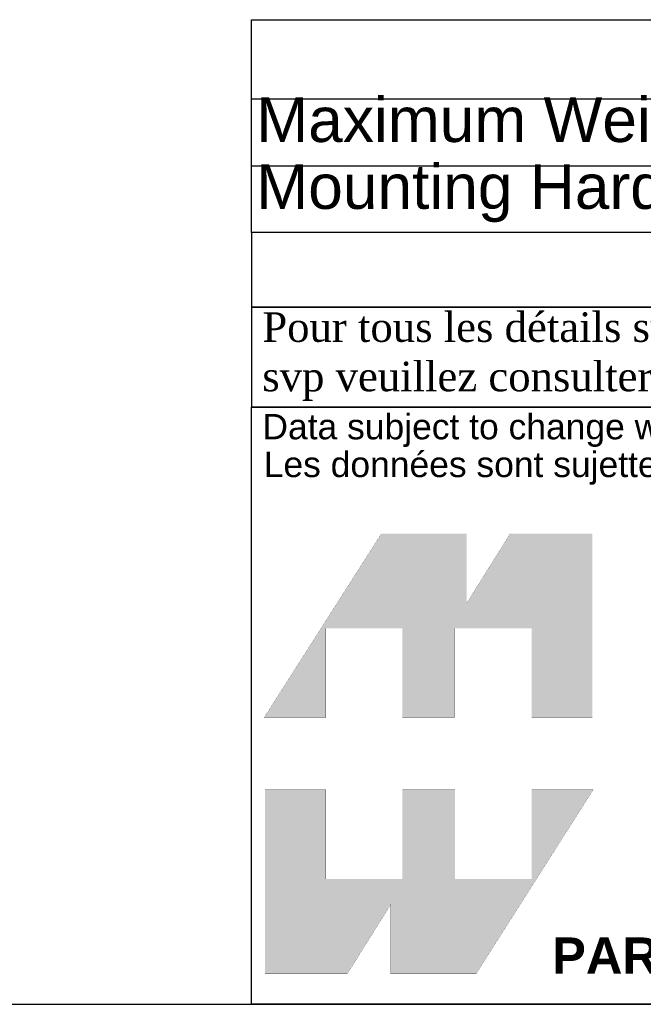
# Model space of a CAD drawing. Header units: inches. Extents: x -0.4 to 80, y 0 to 59.8.
# Tile 3 of 15: x 59.7 to 68.1, y 0 to 13.2. Entities that reach past the tile are written whole.
import ezdxf
from ezdxf.enums import TextEntityAlignment as Align

# ---------------------------------------------------------------- set-up
doc = ezdxf.new("R2010")
doc.units = ezdxf.units.IN
doc.header["$MEASUREMENT"] = 0
doc.layers.add('Default', color=7, linetype='Continuous')
doc.styles.add('SEACAD_Arial', font='arial.ttf')
doc.styles.add('SEACAD_ArialB', font='arialbd.ttf')

# ---------------------------------------------------------------- blocks, each defined once
blk = doc.blocks.new('SE1')
at = {"color": 7, "linetype": 'Continuous'}
for p, q in [((62.864, 12.182), (80.004, 12.182)), ((62.864, 11.282), (80.004, 11.282))]:
    blk.add_line(p, q, dxfattribs=at)
blk.add_lwpolyline([(62.864, 10.382), (62.864, 13.247), (80.004, 13.247), (80.004, 10.382), (62.864, 10.382)], dxfattribs=at)
for s, style, p in [('NOTES', 'SEACAD_ArialB', (70.014, 13.184)), ('Maximum Weight 40lb', 'SEACAD_Arial', (62.927, 12.202)), ('Mounting Hardware not Supplied with Shelf', 'SEACAD_Arial', (62.927, 11.302))]:
    blk.add_text(s, height=0.6, dxfattribs=dict(at, style=style)).set_placement(p, align=Align.TOP_LEFT)
blk = doc.blocks.new('Block1')
at = {"layer": 'Default', "linetype": 'Continuous'}
for points in [[(-0.0026, 0.7074), (0.1678, 0.7074), (0.1678, 0.9533), (0.3791, 0.9533), (0.3791, 0.7074), (0.5228, 0.7074), (0.5228, 0.9533), (0.7357, 0.9533), (0.7357, 0.7074), (0.9035, 0.7074), (0.9035, 1.2145), (0.6765, 1.2145), (0.5564, 1.0231), (0.5564, 1.2145), (0.3209, 1.2145)], [(0.9056, 0.5076), (0.7357, 0.5076), (0.7357, 0.2617), (0.5244, 0.2617), (0.5244, 0.5076), (0.3791, 0.5076), (0.3791, 0.2617), (0.1678, 0.2617), (0.1678, 0.5076), (0, 0.5076), (0, 0), (0.2271, 0), (0.3471, 0.1914), (0.3471, 0), (0.5826, 0)]]:
    blk.add_hatch(color=7, dxfattribs=at).paths.add_polyline_path(points)
at = {"layer": 'Default', "color": 7, "linetype": 'Continuous', "const_width": 0.00035}
for points in [[(-0.0026, 0.7074), (0.3209, 1.2145), (0.5564, 1.2145), (0.5564, 1.0231), (0.6765, 1.2145), (0.9035, 1.2145), (0.9035, 0.7074), (0.7357, 0.7074), (0.7357, 0.9533), (0.5228, 0.9533), (0.5228, 0.7074), (0.3791, 0.7074), (0.3791, 0.9533), (0.1678, 0.9533), (0.1678, 0.7074), (-0.0026, 0.7074)], [(0.9056, 0.5076), (0.5826, 0), (0.3471, 0), (0.3471, 0.1914), (0.2271, 0), (0, 0), (0, 0.5076), (0.1678, 0.5076), (0.1678, 0.2617), (0.3791, 0.2617), (0.3791, 0.5076), (0.5244, 0.5076), (0.5244, 0.2617), (0.7357, 0.2617), (0.7357, 0.5076), (0.9056, 0.5076)]]:
    blk.add_lwpolyline(points, close=True, dxfattribs=at)
blk = doc.blocks.new('Block13')
at = {"layer": 'Default', "color": 7, "linetype": 'Continuous'}
for p, q in [((0, 0), (0, 1.6479)), ((0, 1.6479), (3.5155, 1.6479)), ((3.5155, 0), (0, 0))]:
    blk.add_line(p, q, dxfattribs=at)
at = {"layer": 'Default', "color": 7}
blk.add_blockref('Block1', (0.0371, 0.0841), dxfattribs=at)
at = {"layer": 'Default', "attachment_point": 1}
for s, insert, char_height, width in [('{\\fArial|b0||i0||c0|p34;\\C7;\\W1.;\\T1.;Data subject to change without notice. Isometric drawing not to scale.}', (0.0298, 1.6292), 0.07, 3.486391), ('{\\fArial|b0||i0||c0|p34;\\C7;\\W1.;\\T1.;Les données sont sujettes à changement sans préavis.}', (0.0334, 1.525), 0.07, 3.235631), ('{\\fArial|b1||i0||c0|p34;\\C7;\\W1.;PART NO. \\P}', (0.8294, 0.1844), 0.1, 0.655523)]:
    blk.add_mtext(s, dxfattribs=dict(at, insert=insert, char_height=char_height, width=width))
blk = doc.blocks.new('Block11')
at = {"layer": 'Default', "color": 7}
blk.add_blockref('Block13', (0, 0), dxfattribs=at)
blk = doc.blocks.new('Block10')
at = {"layer": 'Default', "color": 7}
blk.add_blockref('Block11', (0, 0), dxfattribs=at)
blk = doc.blocks.new('Block2')
at = {"layer": 'Default', "color": 7, "linetype": 'Continuous'}
blk.add_line((-52.744, 0), (-0.012, 0), dxfattribs=at)
at = {"layer": 'Default', "color": 7, "xscale": 15, "yscale": 15, "zscale": 15}
blk.add_blockref('Block10', (-52.744, 0), dxfattribs=at)
blk = doc.blocks.new('Block222')
at = {"layer": 'Default', "color": 7}
blk.add_blockref('Block2', (106.578, -49.503), dxfattribs=at)

msp = doc.modelspace()

# ---------------------------------------------------------------- linework, layer by layer
at = {"layer": 'Default', "color": 7, "linetype": 'Continuous'}
msp.add_line((0, 0), (80, 0), dxfattribs=at)
for points in [[(62.864, 10.382), (62.864, 9.379), (80, 9.379), (80, 10.382), (62.864, 10.382)], [(62.864, 9.378), (62.864, 8.037), (79.994, 8.037), (79.994, 9.378), (62.864, 9.378)]]:
    msp.add_lwpolyline(points, dxfattribs=at)

# ---------------------------------------------------------------- block references
msp.add_blockref('SE1', (0, 0))
at = {"layer": 'Default', "color": 7, "xscale": 0.325, "yscale": 0.325, "zscale": 0.325}
msp.add_blockref('Block222', (45.368, 16.089), dxfattribs=at)

# ---------------------------------------------------------------- texts
at = {"layer": 'Default', "insert": (62.857, 8.714), "char_height": 0.3985, "width": 17.30113, "attachment_point": 4}
msp.add_mtext('{\\fTimes New Roman|b0||i0||c0|p34;\\C7;\\W1.; Pour tous les détails sur nos produits, \\P}{\\fTimes New Roman|b0||i0||c0|p34;\\C7;\\W1.; svp veuillez consulter notre site www.hammondmfg.com                      }', dxfattribs=at)

doc.saveas('drawing.dxf')
